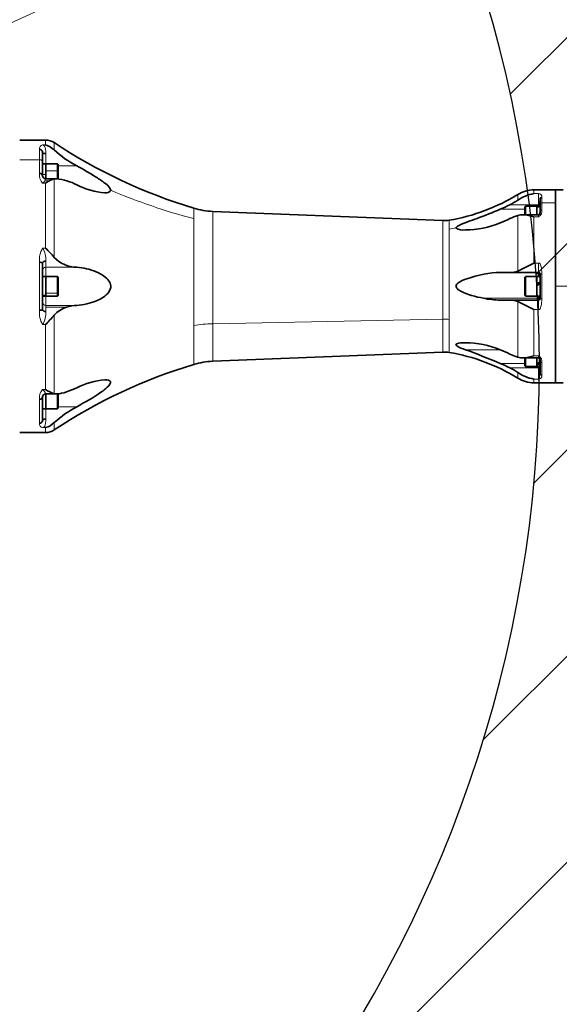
# Model space of a CAD drawing. Header units: millimetres. Extents: x 174 to 8746, y 150 to 6154.
# Tile 44 of 49: x 6798 to 7150, y 3560 to 4203. Entities that reach past the tile are written whole.
import ezdxf

# ---------------------------------------------------------------- set-up
doc = ezdxf.new("R2010")
doc.units = ezdxf.units.MM
doc.header["$MEASUREMENT"] = 0
doc.layers.add('图层0000', color=7, linetype='Continuous', lineweight=25)
doc.layers.add('图层1', color=7, linetype='Continuous', lineweight=35)
doc.dimstyles.new('线性样式 (GB)', dxfattribs={"dimtxt": 2, "dimasz": 2, "dimexe": 1, "dimexo": 0.5, "dimgap": 0.5, "dimtad": 1, "dimdsep": 46, "dimcen": -2.127267, "dimclrd": 7, "dimclre": 7, "dimclrt": 7, "dimadec": 0, "dimazin": 0, "dimtfac": 0.7, "dimtmove": 0, "dimatfit": 1, "dimfxl": 1, "dimfrac": 2, "dimtolj": 1, "dimtzin": 0, "dimlwd": 18, "dimlwe": 18, "dimarcsym": 0})

# ---------------------------------------------------------------- blocks, each defined once
blk = doc.blocks.new('DimBlk2732')
at = {"layer": '图层0000', "color": 7, "linetype": 'Continuous', "lineweight": 18}
for p, q in [((7994.22, 4750.23), (7465.33, 4508.74)), ((7202.53, 4388.74), (6302.25, 3977.67))]:
    blk.add_line(p, q, dxfattribs=at)
at = {"layer": '图层0000', "color": 7, "linetype": 'Continuous', "lineweight": -3}
blk.add_solid([(8000.89, 4735.6), (8048.8, 4775.15), (7987.54, 4764.85)], dxfattribs=at)
at = {"layer": '图层0000', "color": 7, "linetype": 'Continuous', "lineweight": 18, "char_height": 60, "attachment_point": 8, "line_spacing_factor": 1.2}
for s, insert in [('\\T1.375000;\\W1;\\FSimSun|b0|i0;R', (7207.54, 4418.74)), ('\\T1.500000;\\W1;\\FSimSun|b0|i0;1920', (7369.02, 4418.29))]:
    blk.add_mtext(s, dxfattribs=dict(at, insert=insert))

msp = doc.modelspace()

# ---------------------------------------------------------------- hatches: boundary and pattern name
at = {"layer": '图层0000', "linetype": 'Continuous', "lineweight": -3}
h = msp.add_hatch(dxfattribs=at)
h.set_pattern_fill('ANSI31', color=256, scale=95.25, style=0, pattern_type=2)
h.set_pattern_definition([(45, (0, 0), (-67.3519, 67.3519), [])])
edge = h.paths.add_edge_path(flags=16)
edge.add_spline(control_points=[(5579.119, 3560.167), (5117.547, 2170.568), (6914.764, 3352.866), (7823.4, 2806.129)], knot_values=[0, 0, 0, 0, 1, 1, 1, 1], degree=3, periodic=0)
edge.add_arc((6302.25, 3977.667), 1920, 322.397767, 397.602233)
edge.add_spline(control_points=[(7823.4, 5149.205), (6914.764, 4602.467), (5117.547, 5784.765), (5579.119, 4395.167)], knot_values=[0, 0, 0, 0, 1, 1, 1, 1], degree=3, periodic=0)
edge.add_arc((6302.25, 3977.667), 835, 210, 510)

# ---------------------------------------------------------------- linework, layer by layer
at = {"layer": '图层0000', "color": 251, "linetype": 'Continuous', "lineweight": 18}
for p, q in [((6814.717, 4124.667), (6814.717, 4121.482)), ((6820.236, 4123.006), (6820.236, 4118.225)), ((6810.75, 4118.577), (6810.75, 4111.872)), ((6814.717, 4121.482), (6812.75, 4121.482)), ((6810.75, 4111.872), (6797.75, 4111.872)), ((6810.75, 4102.932), (6810.75, 4111.872)), ((6814.75, 4109.219), (6814.75, 4115.89)), ((6822.35, 4104.679), (6814.85, 4104.679)), ((6822.85, 4104.533), (6822.35, 4104.679)), ((6835.087, 4107.799), (6822.85, 4107.799)), ((6812.75, 4102.151), (6814.85, 4102.151)), ((6814.138, 4098.113), (6817.197, 4098.113)), ((6820.236, 4048.087), (6820.236, 4099.305)), ((6814.717, 4096.503), (6812.75, 4096.503)), ((6814.717, 4054.146), (6814.717, 4096.503)), ((7133.651, 4089.716), (7133.651, 4092.167)), ((7123.152, 4085.398), (7123.152, 4089.19)), ((7136.75, 4089.716), (7133.651, 4089.716)), ((7136.75, 4089.716), (7136.75, 4082.411)), ((7138.75, 4083.726), (7138.75, 4087.335)), ((6911.409, 4073.375), (6911.409, 4080.214)), ((6923.854, 4078.122), (6923.853, 4004.689)), ((7127.65, 4079.566), (7111.69, 4079.566)), ((7136.75, 4082.411), (7117.976, 4082.411)), ((7117.976, 4082.411), (7136.75, 4082.411)), ((7136.75, 4081.506), (7136.75, 4082.411)), ((7147.75, 4083.726), (7138.75, 4083.726)), ((7138.75, 4083.726), (7138.75, 4079.206)), ((6911.409, 4073.375), (6911.407, 4003.643)), ((7123.152, 4075.464), (7123.152, 4039.101)), ((7136.75, 4074.509), (7133.651, 4074.509)), ((7133.651, 4074.509), (7133.651, 4044.374)), ((7136.75, 4074.509), (7136.75, 4075.91)), ((7078.371, 4066.578), (7078.372, 4007.567)), ((6812.75, 4054.146), (6814.717, 4054.146)), ((6814.75, 4041.591), (6814.75, 4045.658)), ((6810.75, 4013.522), (6810.75, 4044.811)), ((6814.75, 4035.607), (6814.75, 4041.591)), ((6835.087, 4041.591), (6814.75, 4041.591)), ((7133.651, 4044.374), (7136.75, 4044.374)), ((7136.75, 4044.374), (7136.75, 4038.167)), ((7135.65, 4035.635), (7128.15, 4035.635)), ((7138.75, 4037.296), (7138.75, 4021.038)), ((7147.75, 4029.167), (7214.974, 4029.167)), ((6812.75, 4023.302), (6814.85, 4023.302)), ((6814.75, 4016.743), (6814.75, 4022.727)), ((6822.35, 4024.733), (6814.85, 4024.733)), ((6822.85, 4025.074), (6822.35, 4024.733)), ((7136.75, 4021.372), (7100.72, 4021.372)), ((7136.75, 4013.96), (7136.75, 4020.167)), ((6814.75, 4016.743), (6814.75, 4015.464)), ((6835.084, 4016.742), (6814.75, 4016.743)), ((6814.75, 4015.464), (6828.415, 4015.464)), ((6814.75, 4015.464), (6814.75, 4012.675)), ((7123.152, 4019.232), (7123.152, 3982.869)), ((7136.75, 4013.96), (7133.651, 4013.96)), ((7133.651, 4013.96), (7133.651, 3983.824)), ((6820.236, 4010.246), (6820.236, 3959.029)), ((7074.265, 4007.697), (6923.853, 4004.689)), ((7078.372, 4007.567), (7078.372, 3985.968)), ((6814.717, 4004.188), (6812.75, 4004.188)), ((6814.717, 3961.83), (6814.717, 4004.188)), ((6911.407, 4003.643), (6911.408, 3978.119)), ((6923.853, 4004.689), (6923.853, 3980.211)), ((7111.69, 3987.767), (7088.874, 3987.767)), ((7133.651, 3983.824), (7136.75, 3983.824)), ((7136.75, 3983.824), (7136.75, 3982.423)), ((7111.69, 3978.767), (7127.65, 3978.767)), ((7117.976, 3975.922), (7136.75, 3975.922)), ((7136.75, 3975.922), (7136.75, 3976.827)), ((7136.75, 3968.617), (7136.75, 3975.922)), ((7138.75, 3979.128), (7138.75, 3970.999)), ((7123.152, 3972.935), (7123.152, 3969.144)), ((7136.75, 3968.617), (7133.651, 3968.617)), ((7133.651, 3968.617), (7133.651, 3966.167)), ((6812.75, 3961.83), (6814.717, 3961.83)), ((6810.75, 3939.756), (6810.75, 3955.401)), ((6814.75, 3949.114), (6814.75, 3942.443)), ((6835.085, 3950.532), (6822.85, 3950.533)), ((6814.717, 3936.851), (6812.75, 3936.851)), ((6814.717, 3933.667), (6814.717, 3936.851)), ((6820.236, 3935.327), (6820.236, 3940.108))]:
    msp.add_line(p, q, dxfattribs=at)
at = {"layer": '图层0000', "color": 7}
msp.add_arc((6302.25, 3977.667), 835, 210, 150, dxfattribs=at)
at = {"layer": '图层0000', "color": 251, "linetype": 'Continuous', "lineweight": 18}
for centre, radius, start, end in [((6813.241, 4119.004), 2.527, 101.192797, 189.719697), ((6810.875, 4109.996), 1.881, 4.40195, 93.811261), ((6818.394, 4101.785), 7.73, 171.462148, 223.098505), ((6810.889, 4099.511), 3.537, 301.744523, 336.706151), ((6816.228, 4097.985), 2.094, 135.527749, 176.511336), ((7007.269, 4441.025), 379.941, 246.743973, 255.386215), ((7136.808, 4087.734), 1.983, 348.368362, 91.673312), ((7138.713, 4086.371), 0.964, 87.807723, 177.624974), ((7134.691, 4078.16), 4.191, 299.420768, 14.442494), ((7138.688, 4082.788), 0.94, 86.188739, 175.59805), ((7138.659, 4078.293), 0.917, 84.296739, 172.126057), ((7057.962, 4207.125), 142.021, 278.262407, 280.024444), ((6824.708, 4046.702), 14.086, 148.098824, 187.714087), ((6802.104, 4047.158), 12.734, 353.237235, 33.2813), ((6814.744, 4039.597), 1.994, 89.825948, 179.824884), ((7138.504, 4035.261), 2.049, 83.10924, 111.595529), ((7138.504, 4023.072), 2.049, 248.404524, 276.890716), ((6824.707, 4011.631), 14.084, 172.28426, 211.902828), ((6814.744, 4018.737), 1.994, 180.175116, 270.174053), ((6802.074, 4011.183), 12.764, 326.767128, 6.714336), ((7075.066, 3967.974), 39.731, 85.226438, 91.155154), ((6925.702, 3908.114), 96.593, 91.096918, 98.510289), ((7134.691, 3980.173), 4.192, 345.561914, 60.574824), ((7138.659, 3980.042), 0.919, 188.157792, 275.662072), ((7136.808, 3970.599), 1.983, 268.326352, 11.631974), ((7138.713, 3971.962), 0.964, 182.375022, 272.192278), ((6818.394, 3956.549), 7.729, 136.899686, 188.53966), ((6809.284, 3957.356), 5.659, 15.627689, 52.232511), ((6813.241, 3939.33), 2.527, 170.28079, 258.806717)]:
    msp.add_arc(centre, radius, start, end, dxfattribs=at)
for points, knots in [([(6814.75, 4115.89), (6814.749, 4117.947), (6814.694, 4120.325), (6813.41, 4121.361), (6812.75, 4121.482)], [0, 0, 0, 0, 0.720258, 1, 1, 1, 1]), ([(7074.264, 4072.106), (7074.268, 4072.106), (7074.23, 4061.024), (7074.264, 4024.92), (7074.265, 4007.697)], [0.33335382, 0.33335382, 0.33335382, 0.33335382, 0.55737412, 1, 1, 1, 1]), ([(7078.371, 4072.365), (7078.372, 4072.365), (7078.367, 4071.393), (7078.37, 4070.661), (7078.372, 4070.073), (7078.373, 4069.966), (7078.372, 4069.545), (7078.371, 4068.518), (7078.371, 4068.515), (7078.37, 4067.949), (7078.37, 4067.327), (7078.371, 4066.578)], [0.33465765, 0.33465765, 0.33465765, 0.33465765, 0.40613255, 0.43744394, 0.43750498, 0.43750498, 0.46869429, 0.46869429, 0.46875533, 0.46875533, 0.50000569, 0.50000569, 0.50000569, 0.50000569]), ([(7136.75, 4044.374), (7137.683, 4044.374), (7138.676, 4041.61), (7138.75, 4038.982), (7138.75, 4037.296)], [0, 0, 0, 0, 0.3532305, 1, 1, 1, 1]), ([(7138.75, 4021.038), (7138.751, 4019.345), (7138.681, 4016.708), (7137.687, 4013.96), (7136.75, 4013.96)], [0, 0, 0, 0, 0.6457036, 1, 1, 1, 1]), ([(6814.75, 3942.443), (6814.749, 3940.441), (6814.649, 3938.026), (6813.461, 3936.981), (6812.75, 3936.851)], [0, 0, 0, 0, 0.6974589, 1, 1, 1, 1])]:
    msp.add_open_spline(points, degree=3, knots=knots, dxfattribs=at)
msp.add_open_spline([(7074.264, 3986.227), (7074.273, 3986.228), (7074.265, 3994.728), (7074.265, 4007.697)], degree=3, dxfattribs=at)
at = {"layer": '图层1', "color": 7, "linetype": 'Continuous', "lineweight": 35}
for p, q in [((6797.75, 4124.667), (6814.717, 4124.667)), ((6812.75, 4110.14), (6812.75, 4116.705)), ((6812.75, 4110.14), (6812.75, 4101.388)), ((6812.75, 4109.219), (6814.85, 4109.219)), ((6814.85, 4109.279), (6814.85, 4104.679)), ((6814.85, 4109.279), (6822.35, 4109.279)), ((6814.85, 4104.679), (6814.85, 4099.452)), ((6822.35, 4104.679), (6822.35, 4109.279)), ((6822.35, 4109.279), (6822.85, 4108.779)), ((6822.35, 4104.679), (6822.35, 4099.437)), ((6822.85, 4108.779), (6822.85, 4104.533)), ((6822.85, 4099.401), (6822.85, 4104.533)), ((6814.736, 4099.452), (6821.776, 4099.452)), ((7147.75, 4092.167), (7133.651, 4092.167)), ((7147.75, 4092.167), (7147.75, 4029.167)), ((7147.75, 4092.167), (7147.75, 4083.726)), ((7147.75, 4092.167), (7152.75, 4092.167)), ((7137.75, 4086.411), (7137.75, 4082.86)), ((7074.266, 4072.106), (6923.857, 4078.122)), ((7128.15, 4081.566), (7127.65, 4081.066)), ((7127.65, 4081.066), (7127.65, 4075.911)), ((7128.15, 4075.911), (7128.15, 4081.566)), ((7135.65, 4081.566), (7128.15, 4081.566)), ((7135.65, 4075.911), (7135.65, 4081.566)), ((7137.75, 4081.506), (7135.65, 4081.506)), ((7137.75, 4078.418), (7137.75, 4082.86)), ((7147.75, 3966.167), (7147.75, 4083.726)), ((7136.75, 4075.911), (7126.544, 4075.911)), ((6812.75, 4044.484), (6812.75, 4013.85)), ((6812.75, 4035.607), (6814.85, 4035.607)), ((6814.85, 4035.667), (6814.85, 4024.733)), ((6814.85, 4035.667), (6822.35, 4035.667)), ((6822.35, 4024.733), (6822.35, 4035.667)), ((6822.35, 4035.667), (6822.85, 4035.167)), ((6822.85, 4035.167), (6822.85, 4025.074)), ((7117.976, 4038.167), (7111.69, 4038.167)), ((7136.75, 4038.167), (7117.976, 4038.167)), ((7127.65, 4023.196), (7127.65, 4035.137)), ((7128.15, 4035.667), (7128.15, 4035.635)), ((7135.65, 4035.667), (7128.15, 4035.667)), ((7128.15, 4035.635), (7128.15, 4022.667)), ((7135.65, 4035.635), (7135.65, 4035.667)), ((7135.65, 4022.667), (7135.65, 4035.635)), ((7137.75, 4035.607), (7135.65, 4035.607)), ((7136.75, 4035.607), (7136.75, 4038.167)), ((7137.75, 4021.167), (7137.75, 4037.167)), ((7128.15, 4032.614), (7127.65, 4032.614)), ((7127.65, 4031.187), (7128.15, 4031.187)), ((7127.65, 4027.74), (7128.15, 4027.74)), ((7127.65, 4027.146), (7128.15, 4027.146)), ((7147.75, 3966.167), (7147.75, 4029.167)), ((6812.75, 4022.727), (6814.85, 4022.727)), ((6814.85, 4024.733), (6814.85, 4022.667)), ((6814.85, 4022.667), (6822.35, 4022.667)), ((6822.35, 4024.733), (6822.35, 4022.667)), ((6822.35, 4022.667), (6822.85, 4023.167)), ((6822.85, 4023.167), (6822.85, 4025.074)), ((7111.69, 4020.167), (7117.976, 4020.167)), ((7117.976, 4020.167), (7136.75, 4020.167)), ((7127.65, 4025.72), (7128.15, 4025.72)), ((7135.65, 4022.667), (7128.15, 4022.667)), ((7137.75, 4022.727), (7135.65, 4022.727)), ((7136.75, 4021.372), (7136.75, 4022.727)), ((7136.75, 4020.167), (7136.75, 4021.372)), ((6923.858, 3980.211), (7074.266, 3986.227)), ((7136.75, 3982.422), (7126.55, 3982.422)), ((7127.65, 3982.422), (7127.65, 3977.267)), ((7128.15, 3976.767), (7128.15, 3982.422)), ((7135.65, 3976.767), (7135.65, 3982.422)), ((7128.15, 3976.767), (7127.65, 3977.267)), ((7135.65, 3976.767), (7128.15, 3976.767)), ((7137.75, 3976.827), (7135.65, 3976.827)), ((7137.75, 3971.922), (7137.75, 3979.922)), ((7147.75, 3966.167), (7133.651, 3966.167)), ((7147.75, 3966.167), (7152.75, 3966.167)), ((6812.75, 3956.946), (6812.75, 3941.629)), ((6821.781, 3958.881), (6814.734, 3958.881)), ((6814.85, 3958.881), (6814.85, 3949.054)), ((6822.35, 3949.054), (6822.35, 3958.896)), ((6822.85, 3958.932), (6822.85, 3949.554)), ((6812.75, 3949.114), (6814.85, 3949.114)), ((6814.85, 3949.054), (6822.35, 3949.054)), ((6822.35, 3949.054), (6822.85, 3949.554)), ((6797.75, 3933.667), (6814.717, 3933.667))]:
    msp.add_line(p, q, dxfattribs=at)
msp.add_circle((7138.021, 3971.234), 0.0358, dxfattribs=at)
for centre, radius, start, end in [((6814.717, 4114.667), 10, 56.504046, 90), ((7011.547, 4412.09), 346.655, 236.504093, 253.210175), ((6810.802, 4116.619), 1.959, 9.390557, 91.505113), ((6810.995, 4116.705), 1.755, 0.001649, 7.653154), ((6814.333, 4117.728), 1.885, 212.887357, 282.78042), ((6811.088, 4109.03), 12.97, 45.146842, 73.751744), ((6868.689, 4171.454), 71.979, 227.689789, 242.171747), ((6810.952, 4101.127), 1.817, 8.261451, 96.372326), ((6814.744, 4101.447), 1.995, 181.718085, 269.703613), ((6827.141, 4080.078), 20.595, 118.873645, 127.103612), ((6822.905, 4088.027), 11.589, 103.315193, 119.511404), ((6821.705, 4092.097), 7.356, 89.422624, 101.516204), ((6818.217, 4064.07), 35.561, 61.684835, 84.251699), ((6856.829, 4138.059), 47.902, 243.00346, 265.909451), ((6854.371, 4093.32), 3.189, 252.496031, 334.62565), ((7133.651, 4072.167), 20, 90, 121.662959), ((7057.772, 4195.203), 124.553, 279.519581, 301.662993), ((7100.3, 4119.017), 40.65, 295.77374, 304.20551), ((7137.749, 4064.831), 25.221, 99.352063, 125.363441), ((7127.534, 4086.84), 10.225, 334.33262, 357.598179), ((7139.413, 4086.022), 1.732, 140.213647, 183.158092), ((7138.455, 4086.808), 0.493, 146.066129, 148.088931), ((6925.852, 4128.082), 50, 253.209657, 267.709412), ((7059.907, 4202.346), 133.254, 292.867747, 295.834716), ((7138.568, 4061.567), 19.94, 92.350516, 98.414118), ((7140.793, 4060.643), 20.873, 98.383886, 104.265297), ((7124.274, 4078.995), 13.488, 351.4853, 357.528359), ((7075.063, 4092.09), 20, 267.709475, 279.519486), ((7059.907, 4193.346), 133.254, 292.867747, 295.834716), ((7132.76, 4043.691), 33.194, 106.824273, 116.448276), ((7126.47, 4063.406), 12.506, 89.652378, 105.383717), ((7126.101, 4054.96), 20.957, 68.882932, 88.782212), ((7135.976, 4077.423), 1.699, 297.09911, 347.177798), ((7087.291, 4074.435), 8.517, 237.243671, 280.720004), ((7088.664, 4127.224), 61.159, 270.198701, 292.117342), ((6732.086, 3973.335), 115.578, 40.298121, 44.361687), ((6814.422, 4043.926), 1.763, 79.291067, 161.551439), ((6835.567, 4062.912), 21.327, 224.039632, 268.709964), ((6811.237, 4041.513), 3.334, 63.00011, 98.393036), ((7118.111, 4052.232), 14.066, 269.450819, 291.003415), ((7065.172, 4167.626), 140.998, 294.280926, 299.056305), ((7136.75, 4037.166), 1, 0.010662, 89.989328), ((7187.558, 3937.712), 106.633, 117.846168, 119.130008), ((7169.649, 3969.336), 69.809, 117.190515, 119.145744), ((7191.588, 3934.214), 110.628, 119.121086, 120.373814), ((7112.515, 4078.177), 58.016, 258.269743, 269.185327), ((7118.113, 4006.118), 14.049, 68.978914, 90.558369), ((7136.75, 4021.167), 1, 270, 315.023312), ((7136.754, 4021.162), 0.994, 315.040811, 320.54742), ((7136.75, 4021.167), 1, 320.555686, 332.865457), ((7136.747, 4021.169), 1.004, 333.225682, 333.798382), ((7136.745, 4021.168), 1.005, 333.881945, 350.575055), ((7136.75, 4021.167), 1, 350.584453, 359.999999), ((6811.237, 4016.82), 3.334, 261.606964, 296.999891), ((6814.422, 4014.408), 1.763, 198.448561, 280.708934), ((6833.764, 3998.058), 18.209, 107.082042, 137.9816), ((6836.723, 3990.168), 26.625, 93.528077, 108.180959), ((7065.718, 3891.784), 139.792, 60.924899, 65.741454), ((6732.086, 4084.998), 115.578, 315.63831, 319.701882), ((7088.664, 3931.114), 61.154, 67.88164, 89.804529), ((6921.485, 3529.997), 487.415, 67.030981, 69.914429), ((7059.907, 3864.987), 133.254, 64.165284, 67.132252), ((7075.064, 3966.243), 20, 80.480271, 92.290513), ((7057.772, 3863.131), 124.553, 58.337028, 80.480318), ((7133.862, 4017.191), 35.967, 243.788181, 251.450802), ((7128.771, 4002.617), 20.531, 251.98261, 254.118399), ((7126.458, 3994.866), 12.444, 254.596397, 270.425401), ((7126.064, 4003.575), 21.159, 271.315217, 291.011169), ((7135.961, 3980.889), 1.725, 13.063217, 62.761545), ((7123.52, 3979.298), 14.243, 2.496232, 8.240066), ((7011.547, 3646.243), 346.655, 106.791029, 123.495909), ((6925.852, 3930.251), 50, 92.290611, 106.790448), ((7059.907, 3855.987), 133.254, 64.165284, 67.132252), ((7100.302, 3939.319), 40.646, 55.79437, 64.226945), ((7122.163, 4011.618), 35.545, 292.299549, 296.010066), ((7125.302, 4009.045), 32.77, 288.40737, 292.324693), ((7127.467, 3971.477), 10.292, 2.47888, 25.590321), ((7137.726, 3993.447), 25.163, 234.605772, 260.678447), ((7133.651, 3986.167), 20, 238.337173, 270), ((7139.341, 3972.271), 1.653, 177.386351, 217.313768), ((6809.181, 4016.597), 59.567, 288.838007, 295.778561), ((6856.832, 3920.264), 47.913, 94.092632, 116.991109), ((6810.952, 3957.207), 1.817, 263.627674, 351.738549), ((6814.746, 3956.884), 1.997, 90.353404, 178.221578), ((6824.13, 3973.536), 15.021, 231.198849, 254.976789), ((6821.703, 3966.217), 7.337, 258.464015, 270.609194), ((6820.753, 3981.069), 22.212, 272.655184, 290.18115), ((6868.693, 3886.873), 71.987, 117.831402, 132.309554), ((6810.801, 3941.715), 1.959, 268.501181, 350.605125), ((6810.995, 3941.629), 1.755, 352.348972, 359.998357), ((6814.333, 3940.605), 1.885, 77.219579, 147.112644), ((6811.092, 3949.297), 12.964, 286.240784, 314.86063), ((6814.717, 3943.667), 10, 270, 303.495996)]:
    msp.add_arc(centre, radius, start, end, dxfattribs=at)
for points, knots in [([(6835.087, 4107.799), (6839.349, 4105.489), (6845.702, 4101.875), (6853.874, 4096.43), (6857.252, 4093.195), (6857.252, 4091.953)], [0, 0, 0, 0, 0.014647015, 0.021970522, 0.029294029, 0.029294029, 0.029294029, 0.029294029]), ([(7082.683, 4067.272), (7082.683, 4067.788), (7087.254, 4070.384), (7097.63, 4073.75), (7106.744, 4077.48), (7111.69, 4079.566)], [0, 0, 0, 0, 0.003053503, 0.016285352, 0.032570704, 0.032570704, 0.032570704, 0.032570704]), ([(6835.084, 4016.742), (6839.351, 4017.02), (6846.376, 4018.549), (6854.309, 4022.828), (6856.943, 4026.783), (6857.626, 4031.125), (6854.069, 4035.538), (6845.678, 4039.944), (6839.335, 4041.314), (6835.087, 4041.591)], [0, 0, 0, 0, 0.014599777, 0.023724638, 0.028287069, 0.028287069, 0.036499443, 0.043799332, 0.05839911, 0.05839911, 0.05839911, 0.05839911]), ([(7111.69, 4038.167), (7104.576, 4038.167), (7095.126, 4036.19), (7085.184, 4032.408), (7082.597, 4029.936), (7083.147, 4027.542), (7089.302, 4023.688), (7095.587, 4022.381), (7100.72, 4021.372)], [0, 0, 0, 0, 0.023425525, 0.030118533, 0.031791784, 0.033883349, 0.03681154, 0.053544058, 0.053544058, 0.053544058, 0.053544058]), ([(7088.873, 3992.267), (7086.858, 3992.267), (7084.141, 3992.335), (7082.402, 3991.116), (7084.156, 3989.303), (7086.947, 3988.505), (7088.874, 3987.767)], [0.024566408, 0.024566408, 0.024566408, 0.024566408, 0.031118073, 0.032388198, 0.034293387, 0.040644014, 0.040644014, 0.040644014, 0.040644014]), ([(6835.085, 3950.532), (6840.417, 3953.422), (6847.514, 3957.412), (6855.501, 3963.277), (6858.384, 3967.553), (6855.075, 3968.054), (6853.413, 3968.054)], [0, 0, 0, 0, 0.018249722, 0.023724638, 0.030112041, 0.036755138, 0.036755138, 0.036755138, 0.036755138])]:
    msp.add_open_spline(points, degree=3, knots=knots, dxfattribs=at)

# ---------------------------------------------------------------- dimensions: what is measured, and where the dimension line sits
at = {"layer": '图层0000', "color": 7, "linetype": 'Continuous', "lineweight": -3}
dim = msp.add_radius_dim(center=(6302.25, 3977.667), mpoint=(8048.795, 4775.15), text='\\T1.25;\\W1;\\FSimSun;<>', dimstyle='线性样式 (GB)', override={"dimscale": 1, "dimtxt": 60, "dimasz": 60, "dimexe": 30, "dimexo": 15, "dimgap": 30, "dimtad": 1, "dimtih": 1, "dimtoh": 1, "dimdec": 2, "dimlfac": 1, "dimrnd": 0, "dimzin": 8, "dimdsep": 46, "dimlunit": 2, "dimpost": 'R<>', "dimtxsty": 'Standard', "dimsah": 0, "dimtsz": 0, "dimcen": 0, "dimdle": 0, "dimse1": 0, "dimse2": 0, "dimsd1": 0, "dimsd2": 0, "dimclrd": 7, "dimclre": 7, "dimclrt": 7, "dimaunit": 0, "dimadec": 0, "dimazin": 2, "dimtol": 0, "dimlim": 0, "dimtp": 0, "dimtm": 0, "dimtfac": 0.7, "dimtdec": 2, "dimtix": 0, "dimtofl": 1, "dimtmove": 2, "dimatfit": 1, "dimtfillclr": 0, "dimfrac": 2, "dimtzin": 0, "dimlwd": 18, "dimlwe": 18}, dxfattribs=at)
dim.commit()
dim.dimension.update_dxf_attribs({"geometry": 'DimBlk2732', "text_midpoint": (7333.93, 4448.738), "dimtype": 164})

doc.saveas('drawing.dxf')
